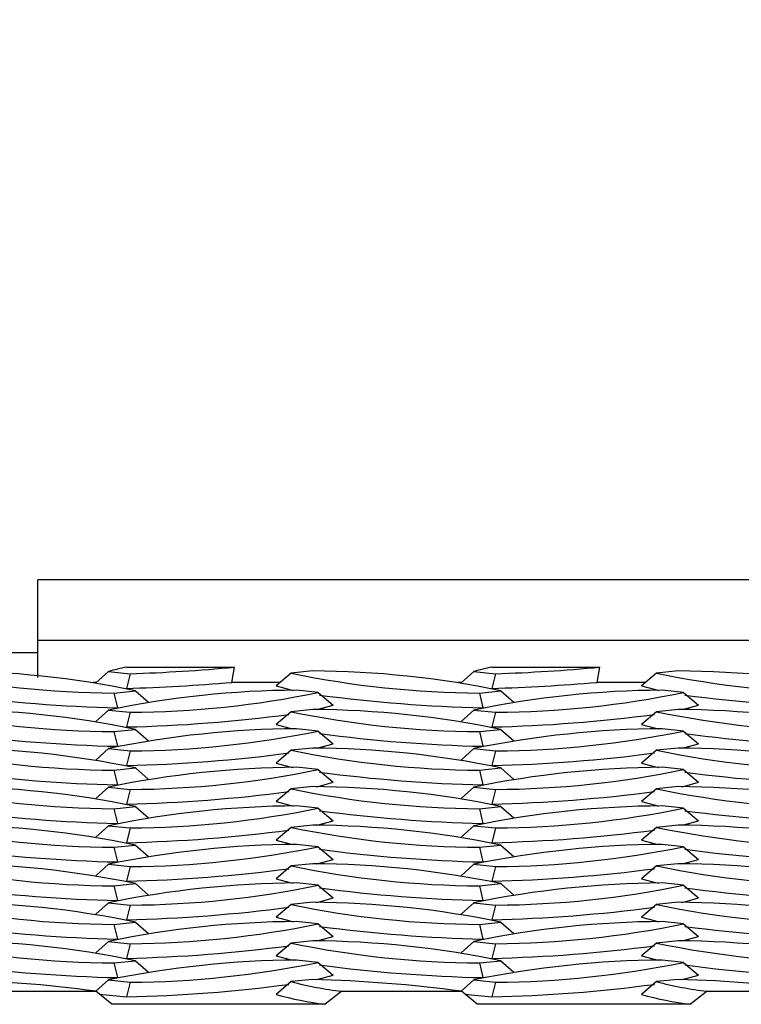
# Model space of a CAD drawing. Extents: x 0 to 17, y 0 to 11.
# Tile 37 of 81: x 11.024 to 11.178, y 4.736 to 4.947. Entities that reach past the tile are written whole.
import ezdxf

# ---------------------------------------------------------------- set-up
doc = ezdxf.new("R2010")
doc.units = 0
doc.header["$LTSCALE"] = 0.5
doc.header["$MEASUREMENT"] = 0
doc.layers.get('0').update_dxf_attribs({"linetype": 'CONTINUOUS'})
doc.layers.get('DEFPOINTS').update_dxf_attribs({"linetype": 'CONTINUOUS'})
doc.layers.add('E66R', color=7, linetype='CONTINUOUS')
doc.styles.add('Arial', font='arial.ttf', dxfattribs={"height": 0.09375})
doc.styles.add('SLDTEXTSTYLE0', font='TXT', dxfattribs={"width": 0.605})
doc.dimstyles.new('SLDDIMSTYLE0', dxfattribs={"dimtxt": 0.125, "dimasz": 0.15, "dimexe": 0, "dimexo": 0.0625, "dimgap": 0.03125, "dimtad": 0, "dimtih": 1, "dimtoh": 1, "dimdec": 3, "dimlfac": 4, "dimrnd": 1e-09, "dimzin": 12, "dimdsep": 46, "dimtxsty": 'SLDTEXTSTYLE0', "dimsah": 1, "dimcen": 0.09, "dimadec": 0, "dimazin": 3, "dimtfac": 1, "dimtdec": 3, "dimtofl": 0, "dimtmove": 0, "dimatfit": 3, "dimfxl": 1, "dimfrac": 2, "dimtolj": 1, "dimtzin": 12, "dimarcsym": 0})

# ---------------------------------------------------------------- blocks, each defined once
blk = doc.blocks.new('*D7')
at = {"layer": 'DEFPOINTS', "color": 0, "linetype": 'Continuous', "transparency": 16777216}
for p in [(14.07484555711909, 5.097803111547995), (9.574845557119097, 4.823060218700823), (14.07484555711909, 4.823060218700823)]:
    blk.add_point(p, dxfattribs=at)
at = {"layer": 'E66R', "color": 0, "linetype": 'Continuous', "lineweight": -2, "transparency": 16777216}
for p, q in [((9.574845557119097, 4.885560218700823), (9.574845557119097, 5.097803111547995)), ((9.724845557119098, 5.097803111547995), (11.70304303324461, 5.097803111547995)), ((13.92484555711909, 5.097803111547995), (11.94664808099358, 5.097803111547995)), ((14.07484555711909, 4.885560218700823), (14.07484555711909, 5.097803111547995))]:
    blk.add_line(p, q, dxfattribs=at)
at = {"layer": 'E66R', "color": 0, "linetype": 'Continuous', "transparency": 16777216}
for points in [[(9.724845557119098, 5.122803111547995), (9.724845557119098, 5.072803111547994), (9.574845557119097, 5.097803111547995)], [(13.92484555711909, 5.122803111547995), (13.92484555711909, 5.072803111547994), (14.07484555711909, 5.097803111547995)]]:
    blk.add_solid(points, dxfattribs=at)
at = {"layer": 'E66R', "color": 0, "linetype": 'Continuous', "transparency": 16777216, "insert": (11.8248455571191, 5.145669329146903), "char_height": 0.09375, "attachment_point": 2, "style": 'Arial'}
blk.add_mtext('\\A1;66"', dxfattribs=at)
blk = doc.blocks.new('*D14')
at = {"layer": 'DEFPOINTS', "color": 0, "linetype": 'Continuous', "transparency": 16777216}
for p in [(15.07484555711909, 5.347803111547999), (8.574845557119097, 4.795716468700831), (15.07484555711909, 4.795716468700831)]:
    blk.add_point(p, dxfattribs=at)
at = {"layer": 'E66R', "color": 0, "linetype": 'Continuous', "lineweight": -2, "transparency": 16777216}
for p, q in [((8.574845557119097, 4.858216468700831), (8.574845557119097, 5.347803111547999)), ((8.724845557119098, 5.347803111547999), (11.70329883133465, 5.347803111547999)), ((14.92484555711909, 5.347803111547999), (11.94639228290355, 5.347803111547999)), ((15.07484555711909, 4.858216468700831), (15.07484555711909, 5.347803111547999))]:
    blk.add_line(p, q, dxfattribs=at)
at = {"layer": 'E66R', "color": 0, "linetype": 'Continuous', "transparency": 16777216}
for points in [[(8.724845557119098, 5.372803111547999), (8.724845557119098, 5.322803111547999), (8.574845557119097, 5.347803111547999)], [(14.92484555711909, 5.372803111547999), (14.92484555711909, 5.322803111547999), (15.07484555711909, 5.347803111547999)]]:
    blk.add_solid(points, dxfattribs=at)
at = {"layer": 'E66R', "color": 0, "linetype": 'Continuous', "transparency": 16777216, "insert": (11.8248455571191, 5.395669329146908), "char_height": 0.09375, "attachment_point": 2, "style": 'Arial'}
blk.add_mtext('\\A1;98"', dxfattribs=at)

msp = doc.modelspace()

# ---------------------------------------------------------------- linework, layer by layer
at = {"color": 7, "linetype": 'Continuous', "lineweight": 25}
for p, q in [((11.32484555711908, 4.826966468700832), (11.02797055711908, 4.826966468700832)), ((11.02797055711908, 4.813939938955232), (11.02797055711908, 4.826966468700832)), ((11.32484555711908, 4.813939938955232), (11.02797055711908, 4.813939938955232)), ((11.02797055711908, 4.806058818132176), (11.02797055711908, 4.813939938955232)), ((11.02797055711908, 4.811341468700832), (11.02015805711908, 4.811341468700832)), ((11.0468946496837, 4.808270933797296), (11.07000395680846, 4.808270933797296)), ((11.06941866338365, 4.805028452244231), (11.07000395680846, 4.808270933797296)), ((11.1250196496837, 4.808270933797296), (11.14812895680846, 4.808270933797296)), ((11.14754366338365, 4.805028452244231), (11.14812895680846, 4.808270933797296)), ((11.04306319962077, 4.807347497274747), (11.04031691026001, 4.80489846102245)), ((11.04306319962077, 4.807347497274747), (11.04766121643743, 4.806862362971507)), ((11.04766121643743, 4.806862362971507), (11.04690900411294, 4.803725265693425)), ((11.08213084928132, 4.806983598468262), (11.07890558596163, 4.804266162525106)), ((11.08672886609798, 4.807468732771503), (11.08213084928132, 4.806983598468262)), ((11.12118819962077, 4.807347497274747), (11.11844191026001, 4.80489846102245)), ((11.12118819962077, 4.807347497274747), (11.12578621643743, 4.806862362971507)), ((11.12578621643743, 4.806862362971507), (11.12503400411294, 4.803725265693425)), ((11.16025584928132, 4.806983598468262), (11.15703058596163, 4.804266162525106)), ((11.16485386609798, 4.807468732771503), (11.16025584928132, 4.806983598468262)), ((11.04046267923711, 4.805028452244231), (11.03976781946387, 4.805028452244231)), ((11.0798103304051, 4.805028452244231), (11.06941866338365, 4.805028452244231)), ((11.08787791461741, 4.802862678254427), (11.08327989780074, 4.803347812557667)), ((11.11858767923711, 4.805028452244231), (11.11789281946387, 4.805028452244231)), ((11.1579353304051, 4.805028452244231), (11.14754366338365, 4.805028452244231)), ((11.16600291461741, 4.802862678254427), (11.16140489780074, 4.803347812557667)), ((11.0442225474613, 4.802740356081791), (11.04882056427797, 4.803225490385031)), ((11.0442225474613, 4.802740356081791), (11.04497475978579, 4.799603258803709)), ((11.04882056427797, 4.803225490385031), (11.05158072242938, 4.800764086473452)), ((11.08787791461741, 4.802862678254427), (11.09110317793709, 4.800145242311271)), ((11.1223475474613, 4.802740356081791), (11.12694556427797, 4.803225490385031)), ((11.1223475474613, 4.802740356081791), (11.12309975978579, 4.799603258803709)), ((11.12694556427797, 4.803225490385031), (11.12970572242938, 4.800764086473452)), ((11.16600291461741, 4.802862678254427), (11.16922817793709, 4.800145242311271)), ((11.04306319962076, 4.799104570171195), (11.04031691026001, 4.7966555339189)), ((11.04306319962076, 4.799104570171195), (11.04766121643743, 4.798619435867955)), ((11.08672886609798, 4.799225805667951), (11.08213084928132, 4.798740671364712)), ((11.12118819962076, 4.799104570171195), (11.11844191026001, 4.7966555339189)), ((11.12118819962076, 4.799104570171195), (11.12578621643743, 4.798619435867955)), ((11.16485386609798, 4.799225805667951), (11.16025584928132, 4.798740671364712)), ((11.04766121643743, 4.798619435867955), (11.04690900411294, 4.795482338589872)), ((11.08213084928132, 4.798740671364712), (11.07890558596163, 4.796023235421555)), ((11.12578621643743, 4.798619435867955), (11.12503400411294, 4.795482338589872)), ((11.16025584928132, 4.798740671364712), (11.15703058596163, 4.796023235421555)), ((11.0442225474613, 4.794497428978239), (11.04882056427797, 4.794982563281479)), ((11.04882056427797, 4.794982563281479), (11.05158072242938, 4.7925211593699)), ((11.08787791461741, 4.794619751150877), (11.08327989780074, 4.795104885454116)), ((11.1223475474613, 4.794497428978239), (11.12694556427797, 4.794982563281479)), ((11.12694556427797, 4.794982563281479), (11.12970572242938, 4.7925211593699)), ((11.16600291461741, 4.794619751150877), (11.16140489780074, 4.795104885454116)), ((11.0442225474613, 4.794497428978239), (11.04497475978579, 4.791360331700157)), ((11.08787791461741, 4.794619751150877), (11.09110317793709, 4.79190231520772)), ((11.1223475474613, 4.794497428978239), (11.12309975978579, 4.791360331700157)), ((11.16600291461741, 4.794619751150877), (11.16922817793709, 4.79190231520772)), ((11.04306319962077, 4.790861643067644), (11.04031691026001, 4.788412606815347)), ((11.04306319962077, 4.790861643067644), (11.04766121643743, 4.790376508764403)), ((11.08672886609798, 4.7909828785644), (11.08213084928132, 4.79049774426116)), ((11.12118819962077, 4.790861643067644), (11.11844191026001, 4.788412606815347)), ((11.12118819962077, 4.790861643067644), (11.12578621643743, 4.790376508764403)), ((11.16485386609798, 4.7909828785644), (11.16025584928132, 4.79049774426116)), ((11.04766121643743, 4.790376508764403), (11.04690900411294, 4.787239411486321)), ((11.08213084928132, 4.79049774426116), (11.07890558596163, 4.787780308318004)), ((11.12578621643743, 4.790376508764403), (11.12503400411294, 4.787239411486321)), ((11.16025584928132, 4.79049774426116), (11.15703058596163, 4.787780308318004)), ((11.0442225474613, 4.786254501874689), (11.04882056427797, 4.786739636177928)), ((11.04882056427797, 4.786739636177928), (11.05158072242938, 4.78427823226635)), ((11.08787791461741, 4.786376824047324), (11.08327989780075, 4.786861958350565)), ((11.12234754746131, 4.786254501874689), (11.12694556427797, 4.786739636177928)), ((11.12694556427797, 4.786739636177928), (11.12970572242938, 4.78427823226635)), ((11.16600291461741, 4.786376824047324), (11.16140489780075, 4.786861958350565)), ((11.0442225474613, 4.786254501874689), (11.04497475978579, 4.783117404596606)), ((11.08787791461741, 4.786376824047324), (11.0911031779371, 4.783659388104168)), ((11.12234754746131, 4.786254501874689), (11.1230997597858, 4.783117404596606)), ((11.16600291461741, 4.786376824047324), (11.1692281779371, 4.783659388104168)), ((11.04306319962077, 4.782618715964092), (11.04031691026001, 4.780169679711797)), ((11.04306319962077, 4.782618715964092), (11.04766121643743, 4.782133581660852)), ((11.08213084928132, 4.782254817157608), (11.07890558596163, 4.779537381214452)), ((11.08672886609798, 4.782739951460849), (11.08213084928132, 4.782254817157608)), ((11.12118819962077, 4.782618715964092), (11.11844191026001, 4.780169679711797)), ((11.12118819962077, 4.782618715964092), (11.12578621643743, 4.782133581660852)), ((11.16025584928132, 4.782254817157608), (11.15703058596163, 4.779537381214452)), ((11.16485386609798, 4.782739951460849), (11.16025584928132, 4.782254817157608)), ((11.04766121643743, 4.782133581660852), (11.04690900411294, 4.778996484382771)), ((11.12578621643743, 4.782133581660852), (11.12503400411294, 4.778996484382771)), ((11.0442225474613, 4.778011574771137), (11.04882056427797, 4.778496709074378)), ((11.04882056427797, 4.778496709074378), (11.05158072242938, 4.776035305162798)), ((11.08787791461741, 4.778133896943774), (11.08327989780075, 4.778619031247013)), ((11.08787791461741, 4.778133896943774), (11.0911031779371, 4.775416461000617)), ((11.12234754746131, 4.778011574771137), (11.12694556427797, 4.778496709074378)), ((11.12694556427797, 4.778496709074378), (11.12970572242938, 4.776035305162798)), ((11.16600291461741, 4.778133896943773), (11.16140489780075, 4.778619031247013)), ((11.16600291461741, 4.778133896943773), (11.1692281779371, 4.775416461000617)), ((11.0442225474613, 4.778011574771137), (11.04497475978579, 4.774874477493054)), ((11.12234754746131, 4.778011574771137), (11.1230997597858, 4.774874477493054)), ((11.04306319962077, 4.774375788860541), (11.04031691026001, 4.771926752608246)), ((11.04306319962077, 4.774375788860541), (11.04766121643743, 4.773890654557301)), ((11.04766121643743, 4.773890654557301), (11.04690900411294, 4.770753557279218)), ((11.08213084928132, 4.774011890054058), (11.07890558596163, 4.771294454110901)), ((11.08672886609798, 4.774497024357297), (11.08213084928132, 4.774011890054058)), ((11.12118819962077, 4.774375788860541), (11.11844191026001, 4.771926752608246)), ((11.12118819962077, 4.774375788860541), (11.12578621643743, 4.773890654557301)), ((11.12578621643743, 4.773890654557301), (11.12503400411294, 4.770753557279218)), ((11.16025584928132, 4.774011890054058), (11.15703058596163, 4.771294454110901)), ((11.16485386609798, 4.774497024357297), (11.16025584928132, 4.774011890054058)), ((11.0442225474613, 4.769768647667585), (11.04882056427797, 4.770253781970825)), ((11.0442225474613, 4.769768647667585), (11.04497475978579, 4.766631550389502)), ((11.04882056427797, 4.770253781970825), (11.05158072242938, 4.767792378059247)), ((11.08787791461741, 4.769890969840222), (11.08327989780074, 4.770376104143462)), ((11.08787791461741, 4.769890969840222), (11.09110317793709, 4.767173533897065)), ((11.1223475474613, 4.769768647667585), (11.12694556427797, 4.770253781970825)), ((11.1223475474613, 4.769768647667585), (11.12309975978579, 4.766631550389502)), ((11.12694556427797, 4.770253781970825), (11.12970572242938, 4.767792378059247)), ((11.16600291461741, 4.769890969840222), (11.16140489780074, 4.770376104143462)), ((11.16600291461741, 4.769890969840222), (11.16922817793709, 4.767173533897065)), ((11.04306319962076, 4.76613286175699), (11.04031691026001, 4.763683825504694)), ((11.04306319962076, 4.76613286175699), (11.04766121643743, 4.765647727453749)), ((11.04766121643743, 4.765647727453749), (11.04690900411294, 4.762510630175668)), ((11.08213084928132, 4.765768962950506), (11.07890558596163, 4.763051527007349)), ((11.08672886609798, 4.766254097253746), (11.08213084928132, 4.765768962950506)), ((11.12118819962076, 4.76613286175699), (11.11844191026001, 4.763683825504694)), ((11.12118819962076, 4.76613286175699), (11.12578621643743, 4.765647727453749)), ((11.12578621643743, 4.765647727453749), (11.12503400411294, 4.762510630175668)), ((11.16025584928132, 4.765768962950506), (11.15703058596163, 4.763051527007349)), ((11.16485386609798, 4.766254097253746), (11.16025584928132, 4.765768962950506)), ((11.0442225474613, 4.761525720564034), (11.04882056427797, 4.762010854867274)), ((11.0442225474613, 4.761525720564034), (11.04497475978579, 4.758388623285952)), ((11.04882056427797, 4.762010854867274), (11.05158072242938, 4.759549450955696)), ((11.08787791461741, 4.761648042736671), (11.08327989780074, 4.76213317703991)), ((11.08787791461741, 4.761648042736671), (11.0911031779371, 4.758930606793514)), ((11.12234754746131, 4.761525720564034), (11.12694556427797, 4.762010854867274)), ((11.12234754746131, 4.761525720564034), (11.1230997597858, 4.758388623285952)), ((11.12694556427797, 4.762010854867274), (11.12970572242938, 4.759549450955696)), ((11.16600291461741, 4.761648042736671), (11.16140489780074, 4.76213317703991)), ((11.16600291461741, 4.761648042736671), (11.1692281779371, 4.758930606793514)), ((11.04306319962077, 4.757889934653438), (11.04031691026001, 4.755440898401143)), ((11.04306319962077, 4.757889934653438), (11.04766121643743, 4.757404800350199)), ((11.04766121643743, 4.757404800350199), (11.04690900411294, 4.754267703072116)), ((11.08213084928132, 4.757526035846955), (11.07890558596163, 4.754808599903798)), ((11.08672886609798, 4.758011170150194), (11.08213084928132, 4.757526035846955)), ((11.12118819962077, 4.757889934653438), (11.11844191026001, 4.755440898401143)), ((11.12118819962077, 4.757889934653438), (11.12578621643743, 4.757404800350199)), ((11.12578621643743, 4.757404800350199), (11.12503400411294, 4.754267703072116)), ((11.16025584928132, 4.757526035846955), (11.15703058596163, 4.754808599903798)), ((11.16485386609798, 4.758011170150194), (11.16025584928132, 4.757526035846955)), ((11.0442225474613, 4.753282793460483), (11.04882056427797, 4.753767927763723)), ((11.0442225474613, 4.753282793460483), (11.04497475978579, 4.7501456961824)), ((11.04882056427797, 4.753767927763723), (11.05158072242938, 4.751306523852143)), ((11.08787791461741, 4.75340511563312), (11.08327989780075, 4.753890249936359)), ((11.08787791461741, 4.75340511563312), (11.0911031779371, 4.750687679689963)), ((11.12234754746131, 4.753282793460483), (11.12694556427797, 4.753767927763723)), ((11.12234754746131, 4.753282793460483), (11.1230997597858, 4.7501456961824)), ((11.12694556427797, 4.753767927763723), (11.12970572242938, 4.751306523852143)), ((11.16600291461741, 4.75340511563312), (11.16140489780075, 4.753890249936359)), ((11.16600291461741, 4.75340511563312), (11.1692281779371, 4.750687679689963)), ((11.04306319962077, 4.749647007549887), (11.04031691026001, 4.747197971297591)), ((11.04306319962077, 4.749647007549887), (11.04766121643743, 4.749161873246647)), ((11.04766121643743, 4.749161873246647), (11.04690900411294, 4.746024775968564)), ((11.08213084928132, 4.749283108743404), (11.07890558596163, 4.746565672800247)), ((11.08672886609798, 4.749768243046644), (11.08213084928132, 4.749283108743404)), ((11.12118819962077, 4.749647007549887), (11.11844191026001, 4.747197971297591)), ((11.12118819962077, 4.749647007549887), (11.12578621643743, 4.749161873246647)), ((11.12578621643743, 4.749161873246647), (11.12503400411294, 4.746024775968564)), ((11.16025584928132, 4.749283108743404), (11.15703058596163, 4.746565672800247)), ((11.16485386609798, 4.749768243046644), (11.16025584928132, 4.749283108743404)), ((11.0442225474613, 4.74503986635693), (11.04882056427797, 4.745525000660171)), ((11.0442225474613, 4.74503986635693), (11.04497475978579, 4.741902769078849)), ((11.04882056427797, 4.745525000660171), (11.05158072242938, 4.743063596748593)), ((11.08787791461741, 4.745162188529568), (11.08327989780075, 4.745647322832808)), ((11.08787791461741, 4.745162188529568), (11.0911031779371, 4.742444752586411)), ((11.12234754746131, 4.74503986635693), (11.12694556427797, 4.745525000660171)), ((11.12234754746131, 4.74503986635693), (11.1230997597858, 4.741902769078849)), ((11.12694556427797, 4.745525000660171), (11.12970572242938, 4.743063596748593)), ((11.16600291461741, 4.745162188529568), (11.16140489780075, 4.745647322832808)), ((11.16600291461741, 4.745162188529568), (11.1692281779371, 4.742444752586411)), ((11.04306319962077, 4.741404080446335), (11.04036479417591, 4.73899774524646)), ((11.04306319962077, 4.741404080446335), (11.04766121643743, 4.740918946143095)), ((11.04766121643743, 4.740918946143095), (11.04690900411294, 4.737781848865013)), ((11.08213084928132, 4.741040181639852), (11.07890558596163, 4.738322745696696)), ((11.08672886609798, 4.741525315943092), (11.08213084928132, 4.741040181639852)), ((11.12118819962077, 4.741404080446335), (11.11848979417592, 4.73899774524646)), ((11.12118819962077, 4.741404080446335), (11.12578621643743, 4.740918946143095)), ((11.12578621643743, 4.740918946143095), (11.12503400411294, 4.737781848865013)), ((11.16025584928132, 4.741040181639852), (11.15703058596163, 4.738322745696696)), ((11.16485386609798, 4.741525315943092), (11.16025584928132, 4.741040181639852)), ((11.01481198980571, 4.738996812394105), (11.04037275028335, 4.738996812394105)), ((11.04378970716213, 4.736200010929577), (11.04037275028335, 4.738996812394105)), ((11.0411095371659, 4.738393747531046), (11.04690900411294, 4.737781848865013)), ((11.09293698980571, 4.738996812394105), (11.08937335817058, 4.736200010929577)), ((11.09293698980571, 4.738996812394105), (11.11849775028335, 4.738996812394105)), ((11.12191470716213, 4.736200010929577), (11.11849775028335, 4.738996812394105)), ((11.1192345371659, 4.738393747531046), (11.12503400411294, 4.737781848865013)), ((11.17106198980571, 4.738996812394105), (11.16749835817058, 4.736200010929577)), ((11.17106198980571, 4.738996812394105), (11.19662275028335, 4.738996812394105)), ((11.08937335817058, 4.736200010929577), (11.04378970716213, 4.736200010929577)), ((11.16749835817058, 4.736200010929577), (11.12191470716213, 4.736200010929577))]:
    msp.add_line(p, q, dxfattribs=at)
at = {"color": 7, "linetype": 'Continuous', "lineweight": 25, "flags": 128}
for points in [[(11.07890558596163, 4.804266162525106), (11.08186039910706, 4.803469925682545), (11.08253751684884, 4.803319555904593)], [(11.15703058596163, 4.804266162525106), (11.15998539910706, 4.803469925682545), (11.16066251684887, 4.803319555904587)], [(11.08746697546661, 4.799197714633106), (11.08814836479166, 4.799349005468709), (11.09110317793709, 4.800145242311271)], [(11.16559197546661, 4.799197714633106), (11.16627336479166, 4.799349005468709), (11.16922817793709, 4.800145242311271)], [(11.07890558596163, 4.796023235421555), (11.08186039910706, 4.795226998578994), (11.08253751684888, 4.795076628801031)], [(11.15703058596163, 4.796023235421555), (11.15998539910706, 4.795226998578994), (11.16066251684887, 4.795076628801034)], [(11.08746697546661, 4.790954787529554), (11.08814836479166, 4.791106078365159), (11.09110317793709, 4.79190231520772)], [(11.16559197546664, 4.79095478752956), (11.16627336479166, 4.791106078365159), (11.16922817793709, 4.79190231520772)], [(11.07890558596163, 4.787780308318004), (11.08186039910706, 4.786984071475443), (11.08253751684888, 4.78683370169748)], [(11.15703058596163, 4.787780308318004), (11.15998539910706, 4.786984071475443), (11.16066251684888, 4.78683370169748)], [(11.08746697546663, 4.782711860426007), (11.08814836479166, 4.782863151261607), (11.0911031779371, 4.783659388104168)], [(11.16559197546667, 4.782711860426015), (11.16627336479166, 4.782863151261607), (11.1692281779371, 4.783659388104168)], [(11.07890558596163, 4.779537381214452), (11.08186039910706, 4.778741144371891), (11.08253751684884, 4.778590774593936)], [(11.15703058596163, 4.779537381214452), (11.15998539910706, 4.778741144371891), (11.16066251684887, 4.778590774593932)], [(11.08746697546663, 4.774468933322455), (11.08814836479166, 4.774620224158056), (11.0911031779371, 4.775416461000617)], [(11.16559197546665, 4.77446893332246), (11.16627336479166, 4.774620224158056), (11.1692281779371, 4.775416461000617)], [(11.07890558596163, 4.771294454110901), (11.08186039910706, 4.77049821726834), (11.08253751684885, 4.770347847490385)], [(11.15703058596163, 4.771294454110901), (11.15998539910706, 4.77049821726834), (11.16066251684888, 4.770347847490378)], [(11.08746697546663, 4.766226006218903), (11.08814836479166, 4.766377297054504), (11.09110317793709, 4.767173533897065)], [(11.16559197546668, 4.766226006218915), (11.16627336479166, 4.766377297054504), (11.16922817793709, 4.767173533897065)], [(11.07890558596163, 4.763051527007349), (11.08186039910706, 4.762255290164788), (11.08253751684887, 4.762104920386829)], [(11.15703058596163, 4.763051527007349), (11.15998539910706, 4.762255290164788), (11.16066251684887, 4.762104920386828)], [(11.08746697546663, 4.757983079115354), (11.08814836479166, 4.758134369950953), (11.0911031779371, 4.758930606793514)], [(11.16559197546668, 4.757983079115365), (11.16627336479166, 4.758134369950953), (11.1692281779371, 4.758930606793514)], [(11.07890558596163, 4.754808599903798), (11.08186039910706, 4.754012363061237), (11.08253751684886, 4.753861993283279)], [(11.15703058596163, 4.754808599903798), (11.15998539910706, 4.754012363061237), (11.16066251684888, 4.753861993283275)], [(11.08746697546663, 4.7497401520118), (11.08814836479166, 4.749891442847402), (11.0911031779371, 4.750687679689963)], [(11.16559197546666, 4.749740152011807), (11.16627336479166, 4.749891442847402), (11.1692281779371, 4.750687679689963)], [(11.07890558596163, 4.746565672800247), (11.08186039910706, 4.745769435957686), (11.08253751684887, 4.745619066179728)], [(11.15703058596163, 4.746565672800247), (11.15998539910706, 4.745769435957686), (11.16066251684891, 4.745619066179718)], [(11.08746697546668, 4.741497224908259), (11.08814836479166, 4.74164851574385), (11.0911031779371, 4.742444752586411)], [(11.16559197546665, 4.741497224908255), (11.16627336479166, 4.74164851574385), (11.1692281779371, 4.742444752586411)]]:
    msp.add_lwpolyline(points, dxfattribs=at)
at = {"color": 7, "linetype": 'Continuous', "lineweight": 25}
for centre, radius, start, end in [((11.05520240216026, 4.765390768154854), 0.04367753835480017, 100.9648365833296, 106.1365687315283), ((11.03413278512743, 5.19935472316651), 0.3927254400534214, 271.9740900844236, 275.2406467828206), ((11.13332740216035, 4.765390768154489), 0.0436775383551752, 100.9648365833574, 106.1365687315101), ((11.11225778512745, 5.199354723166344), 0.3927254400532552, 271.9740900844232, 275.2406467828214), ((11.04542250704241, 5.006818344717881), 0.2040815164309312, 258.2909631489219, 269.6631100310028), ((11.00740390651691, 4.603390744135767), 0.2040815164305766, 78.29096314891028, 89.66311003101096), ((11.12354750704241, 5.00681834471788), 0.2040815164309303, 258.2909631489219, 269.6631100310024), ((11.08552890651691, 4.603390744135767), 0.2040815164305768, 78.29096314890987, 89.66311003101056), ((11.20167250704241, 5.006818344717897), 0.2040815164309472, 258.2909631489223, 269.6631100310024), ((11.16365390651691, 4.603390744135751), 0.2040815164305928, 78.29096314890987, 89.66311003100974), ((11.08447985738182, 4.599269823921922), 0.2040815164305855, 90.33688996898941, 101.7090368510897), ((11.03294035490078, 5.240056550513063), 0.4365548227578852, 271.8336328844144, 274.793196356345), ((11.16260485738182, 4.599269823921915), 0.2040815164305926, 90.33688996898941, 101.7090368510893), ((11.11106535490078, 5.240056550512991), 0.4365548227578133, 271.8336328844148, 274.7931963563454), ((11.0523622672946, 5.120824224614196), 0.3213059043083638, 262.4346050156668, 268.6825318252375), ((11.04646125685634, 5.002697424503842), 0.204081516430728, 270.3368899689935, 281.7090368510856), ((11.13048726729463, 5.120824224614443), 0.3213059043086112, 262.434605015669, 268.6825318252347), ((11.12458625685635, 5.002697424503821), 0.2040815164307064, 270.3368899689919, 281.709036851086), ((11.20861226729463, 5.12082422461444), 0.3213059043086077, 262.434605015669, 268.6825318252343), ((11.0074039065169, 4.595147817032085), 0.2040815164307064, 78.29096314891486, 89.66311003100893), ((11.0855289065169, 4.595147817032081), 0.2040815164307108, 78.29096314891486, 89.66311003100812), ((11.1636539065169, 4.595147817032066), 0.2040815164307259, 78.29096314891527, 89.66311003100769), ((11.04542250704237, 4.998575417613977), 0.2040815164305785, 258.2909631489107, 269.6631100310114), ((11.03945179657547, 5.117935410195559), 0.3225392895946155, 271.3248140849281, 277.517265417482), ((11.12354750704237, 4.998575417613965), 0.2040815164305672, 258.2909631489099, 269.6631100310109), ((11.11757679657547, 5.117935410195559), 0.3225392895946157, 271.3248140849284, 277.5172654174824), ((11.20167250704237, 4.998575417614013), 0.2040815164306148, 258.2909631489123, 269.6631100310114), ((11.08447985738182, 4.59102689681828), 0.2040815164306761, 90.33688996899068, 101.7090368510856), ((11.16260485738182, 4.591026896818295), 0.204081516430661, 90.33688996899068, 101.7090368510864), ((11.05236226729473, 5.112581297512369), 0.3213059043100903, 262.4346050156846, 268.6825318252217), ((11.04646125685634, 4.994454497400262), 0.2040815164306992, 270.3368899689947, 281.7090368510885), ((11.13048726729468, 5.112581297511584), 0.321305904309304, 262.4346050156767, 268.682531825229), ((11.12458625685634, 4.994454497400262), 0.2040815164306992, 270.3368899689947, 281.7090368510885), ((11.20861226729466, 5.112581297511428), 0.3213059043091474, 262.4346050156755, 268.6825318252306), ((11.00740390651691, 4.58690488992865), 0.2040815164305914, 78.29096314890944, 89.66311003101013), ((11.0855289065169, 4.586904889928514), 0.2040815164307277, 78.29096314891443, 89.66311003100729), ((11.16365390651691, 4.586904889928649), 0.2040815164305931, 78.29096314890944, 89.66311003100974), ((11.04542250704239, 4.990332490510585), 0.2040815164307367, 258.2909631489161, 269.6631100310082), ((11.03945179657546, 5.109692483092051), 0.3225392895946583, 271.3248140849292, 277.5172654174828), ((11.12354750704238, 4.990332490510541), 0.204081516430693, 258.2909631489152, 269.6631100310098), ((11.11757679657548, 5.109692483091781), 0.322539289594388, 271.3248140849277, 277.5172654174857), ((11.20167250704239, 4.990332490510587), 0.2040815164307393, 258.2909631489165, 269.6631100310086), ((11.08447985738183, 4.58278396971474), 0.2040815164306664, 90.33688996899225, 101.7090368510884), ((11.16260485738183, 4.582783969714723), 0.2040815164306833, 90.33688996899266, 101.7090368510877), ((11.05236226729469, 5.104338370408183), 0.3213059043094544, 262.4346050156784, 268.6825318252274), ((11.04646125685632, 4.986211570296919), 0.2040815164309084, 270.3368899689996, 281.7090368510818), ((11.13048726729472, 5.104338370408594), 0.321305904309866, 262.4346050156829, 268.6825318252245), ((11.12458625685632, 4.986211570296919), 0.2040815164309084, 270.3368899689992, 281.7090368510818), ((11.20861226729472, 5.104338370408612), 0.3213059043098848, 262.4346050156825, 268.6825318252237), ((11.04542250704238, 4.982089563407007), 0.2040815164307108, 258.2909631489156, 269.6631100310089), ((11.00740390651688, 4.578661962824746), 0.2040815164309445, 78.2909631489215, 89.66311003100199), ((11.12354750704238, 4.98208956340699), 0.2040815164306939, 258.2909631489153, 269.6631100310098), ((11.08552890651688, 4.578661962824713), 0.2040815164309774, 78.29096314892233, 89.66311003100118), ((11.20167250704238, 4.982089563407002), 0.2040815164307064, 258.2909631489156, 269.6631100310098), ((11.1636539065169, 4.578661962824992), 0.2040815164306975, 78.29096314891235, 89.66311003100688), ((11.03945179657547, 5.101449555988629), 0.3225392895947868, 271.3248140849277, 277.5172654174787), ((11.11757679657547, 5.101449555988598), 0.3225392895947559, 271.3248140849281, 277.5172654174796), ((11.08447985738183, 4.574541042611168), 0.2040815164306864, 90.3368899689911, 101.7090368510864), ((11.04646125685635, 4.977968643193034), 0.2040815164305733, 270.3368899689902, 281.709036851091), ((11.16260485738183, 4.574541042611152), 0.2040815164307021, 90.33688996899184, 101.7090368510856), ((11.12458625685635, 4.977968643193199), 0.2040815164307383, 270.3368899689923, 281.7090368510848), ((11.05236226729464, 5.096095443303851), 0.3213059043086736, 262.4346050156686, 268.6825318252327), ((11.13048726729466, 5.096095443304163), 0.3213059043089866, 262.4346050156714, 268.6825318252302), ((11.20861226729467, 5.096095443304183), 0.3213059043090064, 262.434605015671, 268.6825318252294), ((11.04542250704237, 4.97384663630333), 0.2040815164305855, 258.2909631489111, 269.6631100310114), ((11.0074039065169, 4.570419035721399), 0.2040815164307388, 78.29096314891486, 89.66311003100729), ((11.12354750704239, 4.973846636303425), 0.204081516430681, 258.2909631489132, 269.6631100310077), ((11.0855289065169, 4.570419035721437), 0.2040815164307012, 78.29096314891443, 89.66311003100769), ((11.20167250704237, 4.973846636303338), 0.2040815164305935, 258.2909631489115, 269.6631100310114), ((11.1636539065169, 4.570419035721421), 0.2040815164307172, 78.29096314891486, 89.66311003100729), ((11.03945179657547, 5.093206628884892), 0.3225392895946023, 271.3248140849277, 277.5172654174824), ((11.11757679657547, 5.093206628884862), 0.3225392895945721, 271.3248140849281, 277.5172654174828), ((11.08447985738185, 4.566298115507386), 0.2040815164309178, 90.3368899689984, 101.7090368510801), ((11.04646125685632, 4.969725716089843), 0.2040815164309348, 270.336889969, 281.709036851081), ((11.16260485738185, 4.566298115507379), 0.204081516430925, 90.3368899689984, 101.7090368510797), ((11.12458625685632, 4.969725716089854), 0.2040815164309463, 270.3368899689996, 281.7090368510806), ((11.05236226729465, 5.087852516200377), 0.3213059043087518, 262.4346050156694, 268.6825318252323), ((11.13048726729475, 5.087852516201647), 0.3213059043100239, 262.4346050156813, 268.6825318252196), ((11.2086122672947, 5.08785251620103), 0.3213059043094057, 262.4346050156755, 268.6825318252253), ((11.0454225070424, 4.965603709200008), 0.2040815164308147, 258.2909631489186, 269.6631100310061), ((11.0074039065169, 4.562176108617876), 0.2040815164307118, 78.2909631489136, 89.66311003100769), ((11.1235475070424, 4.965603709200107), 0.2040815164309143, 258.2909631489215, 269.6631100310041), ((11.08552890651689, 4.5621761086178), 0.2040815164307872, 78.2909631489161, 89.66311003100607), ((11.2016725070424, 4.965603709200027), 0.2040815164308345, 258.2909631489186, 269.6631100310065), ((11.16365390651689, 4.562176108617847), 0.2040815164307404, 78.29096314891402, 89.66311003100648), ((11.03945179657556, 5.084963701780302), 0.3225392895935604, 271.3248140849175, 277.5172654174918), ((11.11757679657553, 5.084963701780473), 0.3225392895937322, 271.3248140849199, 277.5172654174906), ((11.08447985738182, 4.558055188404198), 0.2040815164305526, 90.336889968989, 101.709036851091), ((11.04646125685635, 4.961482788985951), 0.2040815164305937, 270.3368899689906, 281.7090368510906), ((11.16260485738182, 4.558055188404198), 0.2040815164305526, 90.336889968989, 101.709036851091), ((11.12458625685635, 4.961482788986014), 0.204081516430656, 270.3368899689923, 281.7090368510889), ((11.05236226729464, 5.079609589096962), 0.3213059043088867, 262.4346050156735, 268.6825318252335), ((11.13048726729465, 5.079609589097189), 0.3213059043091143, 262.4346050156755, 268.6825318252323), ((11.2086122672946, 5.079609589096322), 0.3213059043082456, 262.4346050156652, 268.6825318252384), ((11.04542250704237, 4.957360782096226), 0.2040815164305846, 258.2909631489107, 269.6631100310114), ((11.0074039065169, 4.553933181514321), 0.2040815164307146, 78.29096314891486, 89.66311003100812), ((11.12354750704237, 4.957360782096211), 0.2040815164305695, 258.2909631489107, 269.6631100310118), ((11.08552890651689, 4.553933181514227), 0.2040815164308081, 78.29096314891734, 89.66311003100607), ((11.20167250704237, 4.957360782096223), 0.2040815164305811, 258.2909631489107, 269.6631100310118), ((11.1636539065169, 4.553933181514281), 0.2040815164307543, 78.2909631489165, 89.66311003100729), ((11.03945179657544, 5.076720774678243), 0.3225392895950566, 271.3248140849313, 277.5172654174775), ((11.11757679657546, 5.076720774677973), 0.3225392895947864, 271.3248140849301, 277.5172654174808), ((11.05236226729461, 5.071366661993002), 0.3213059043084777, 262.434605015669, 268.6825318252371), ((11.08447985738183, 4.549812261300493), 0.2040815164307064, 90.3368899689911, 101.7090368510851), ((11.04646125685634, 4.953239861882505), 0.2040815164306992, 270.3368899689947, 281.7090368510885), ((11.13048726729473, 5.071366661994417), 0.3213059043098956, 262.4346050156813, 268.6825318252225), ((11.16260485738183, 4.549812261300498), 0.2040815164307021, 90.33688996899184, 101.7090368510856), ((11.12458625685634, 4.953239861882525), 0.2040815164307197, 270.3368899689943, 281.7090368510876), ((11.20861226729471, 5.071366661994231), 0.3213059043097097, 262.4346050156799, 268.6825318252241), ((11.04542250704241, 4.949117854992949), 0.2040815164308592, 258.2909631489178, 269.6631100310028), ((11.00740390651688, 4.545690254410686), 0.2040815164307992, 78.29096314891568, 89.66311003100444), ((11.03945179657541, 5.068477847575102), 0.3225392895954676, 271.3248140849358, 277.5172654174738), ((11.12354750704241, 4.94911785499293), 0.2040815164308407, 258.2909631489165, 269.6631100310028), ((11.08552890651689, 4.545690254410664), 0.204081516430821, 78.29096314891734, 89.66311003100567), ((11.11757679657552, 5.068477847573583), 0.3225392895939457, 271.324814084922, 277.5172654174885), ((11.20167250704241, 4.949117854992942), 0.2040815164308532, 258.2909631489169, 269.6631100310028), ((11.16365390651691, 4.545690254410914), 0.2040815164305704, 78.29096314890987, 89.66311003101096), ((11.05236226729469, 5.063123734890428), 0.3213059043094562, 262.4346050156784, 268.6825318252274), ((11.08447985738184, 4.541569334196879), 0.2040815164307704, 90.33688996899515, 101.7090368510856), ((11.04646125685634, 4.944996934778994), 0.2040815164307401, 270.3368899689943, 281.709036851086), ((11.1304872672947, 5.063123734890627), 0.3213059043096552, 262.4346050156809, 268.6825318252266), ((11.16260485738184, 4.541569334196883), 0.2040815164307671, 90.33688996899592, 101.7090368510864), ((11.12458625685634, 4.944996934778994), 0.2040815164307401, 270.3368899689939, 281.709036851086), ((11.2086122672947, 5.063123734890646), 0.3213059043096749, 262.4346050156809, 268.6825318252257), ((10.9999563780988, 4.432034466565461), 0.3096116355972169, 82.49926377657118, 88.39951426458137), ((11.03945179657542, 5.060234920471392), 0.3225392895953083, 271.3248140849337, 277.517265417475), ((11.10133738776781, 4.813016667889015), 0.07449500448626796, 255.0590639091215, 263.5252937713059), ((11.07808137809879, 4.432034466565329), 0.3096116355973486, 82.4992637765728, 88.39951426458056), ((11.11757679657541, 5.060234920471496), 0.3225392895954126, 271.3248140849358, 277.5172654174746), ((11.17946238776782, 4.813016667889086), 0.07449500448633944, 255.0590639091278, 263.5252937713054), ((11.15620637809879, 4.4320344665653), 0.309611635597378, 82.4992637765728, 88.39951426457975), ((11.09730496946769, 4.802183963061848), 0.06645895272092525, 253.9275079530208, 263.1456391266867), ((11.17542996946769, 4.802183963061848), 0.06645895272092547, 253.927507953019, 263.1456391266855)]:
    msp.add_arc(centre, radius, start, end, dxfattribs=at)

# ---------------------------------------------------------------- dimensions: what is measured, and where the dimension line sits
at = {"layer": 'E66R', "color": 2, "linetype": 'Continuous'}
for base, p1, p2, text, picture, middle in [((15.07484555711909, 5.347803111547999), (8.574845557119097, 4.795716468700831), (15.07484555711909, 4.795716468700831), '98"', '*D14', (11.8248455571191, 5.347803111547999)), ((14.07484555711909, 5.097803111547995), (9.574845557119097, 4.823060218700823), (14.07484555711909, 4.823060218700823), '66"', '*D7', (11.8248455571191, 5.097803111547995))]:
    dim = msp.add_linear_dim(base=base, p1=p1, p2=p2, text=text, dimstyle='SLDDIMSTYLE0', override={"dimpost": '', "dimtxsty": 'Arial'}, dxfattribs=at)
    dim.commit()
    dim.dimension.update_dxf_attribs({"geometry": picture, "text_midpoint": middle, "dimtype": 160})

doc.saveas('drawing.dxf')
